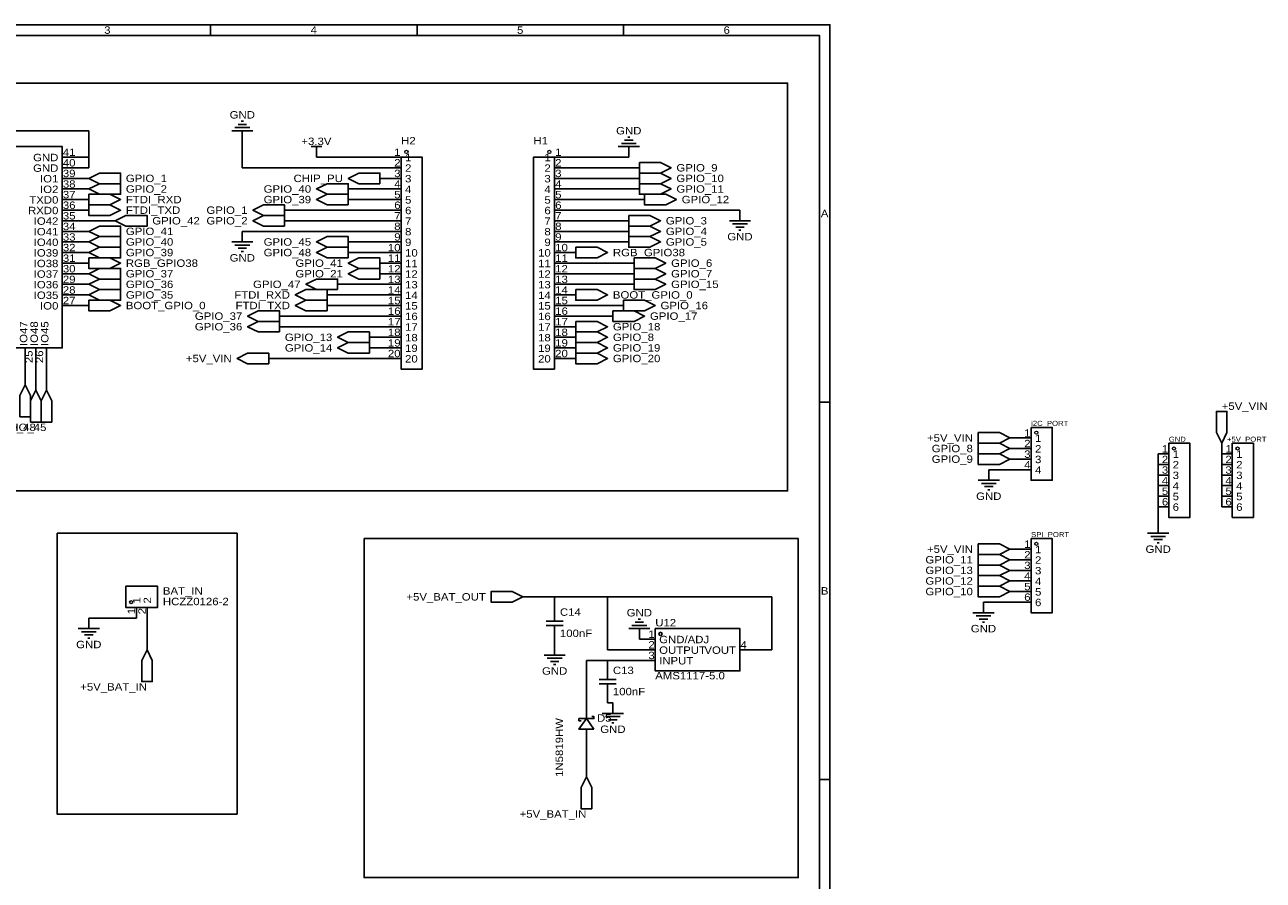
# Model space of a CAD drawing. Header units: millimetres. Extents: x -48 to 401, y 0 to 362.
# Tile 3 of 3: x 104 to 401, y 157 to 362. Entities that reach past the tile are written whole.
import ezdxf
from ezdxf.enums import TextEntityAlignment as Align

# ---------------------------------------------------------------- set-up
doc = ezdxf.new("R2010")
doc.units = ezdxf.units.MM
doc.header["$MEASUREMENT"] = 0
doc.styles.get("Standard").update_dxf_attribs({"font": 'arial.ttf'})

msp = doc.modelspace()

# ---------------------------------------------------------------- linework, layer by layer
at = {"color": 1, "true_color": 0xa00000}
for points in [[(0, 361.95), (297.18, 361.95), (297.18, 0), (0, 0)], [(2.54, 359.41), (294.64, 359.41), (294.64, 2.54), (2.54, 2.54)], [(77.47, 332.74), (113.03, 332.74), (113.03, 284.48), (77.47, 284.48)], [(194.31, 330.2), (199.39, 330.2), (199.39, 279.4), (194.31, 279.4)], [(231.14, 279.4), (226.06, 279.4), (226.06, 330.2), (231.14, 330.2)], [(251.46, 328.93), (256.54, 328.93), (259.08, 327.66), (256.54, 326.39), (251.46, 326.39)], [(119.38, 325.12), (121.92, 323.85), (127, 323.85), (127, 326.39), (121.92, 326.39)], [(119.38, 322.58), (121.92, 321.31), (127, 321.31), (127, 323.85), (121.92, 323.85)], [(181.61, 321.31), (176.53, 321.31), (173.99, 322.58), (176.53, 323.85), (181.61, 323.85)], [(189.23, 323.85), (184.15, 323.85), (181.61, 325.12), (184.15, 326.39), (189.23, 326.39)], [(251.46, 326.39), (256.54, 326.39), (259.08, 325.12), (256.54, 323.85), (251.46, 323.85)], [(251.46, 323.85), (256.54, 323.85), (259.08, 322.58), (256.54, 321.31), (251.46, 321.31)], [(119.38, 321.31), (124.46, 321.31), (127, 320.04), (124.46, 318.77), (119.38, 318.77)], [(181.61, 318.77), (176.53, 318.77), (173.99, 320.04), (176.53, 321.31), (181.61, 321.31)], [(252.73, 321.31), (257.81, 321.31), (260.35, 320.04), (257.81, 318.77), (252.73, 318.77)], [(119.38, 318.77), (124.46, 318.77), (127, 317.5), (124.46, 316.23), (119.38, 316.23)], [(166.37, 316.23), (161.29, 316.23), (158.75, 317.5), (161.29, 318.77), (166.37, 318.77)], [(125.73, 314.96), (128.27, 313.69), (133.35, 313.69), (133.35, 316.23), (128.27, 316.23)], [(166.37, 313.69), (161.29, 313.69), (158.75, 314.96), (161.29, 316.23), (166.37, 316.23)], [(248.92, 316.23), (254, 316.23), (256.54, 314.96), (254, 313.69), (248.92, 313.69)], [(119.38, 312.42), (121.92, 311.15), (127, 311.15), (127, 313.69), (121.92, 313.69)], [(248.92, 313.69), (254, 313.69), (256.54, 312.42), (254, 311.15), (248.92, 311.15)], [(119.38, 309.88), (121.92, 308.61), (127, 308.61), (127, 311.15), (121.92, 311.15)], [(181.61, 308.61), (176.53, 308.61), (173.99, 309.88), (176.53, 311.15), (181.61, 311.15)], [(248.92, 311.15), (254, 311.15), (256.54, 309.88), (254, 308.61), (248.92, 308.61)], [(119.38, 307.34), (121.92, 306.07), (127, 306.07), (127, 308.61), (121.92, 308.61)], [(119.38, 306.07), (124.46, 306.07), (127, 304.8), (124.46, 303.53), (119.38, 303.53)], [(181.61, 306.07), (176.53, 306.07), (173.99, 307.34), (176.53, 308.61), (181.61, 308.61)], [(189.23, 303.53), (184.15, 303.53), (181.61, 304.8), (184.15, 306.07), (189.23, 306.07)], [(236.22, 308.61), (241.3, 308.61), (243.84, 307.34), (241.3, 306.07), (236.22, 306.07)], [(250.19, 306.07), (255.27, 306.07), (257.81, 304.8), (255.27, 303.53), (250.19, 303.53)], [(119.38, 302.26), (121.92, 300.99), (127, 300.99), (127, 303.53), (121.92, 303.53)], [(189.23, 300.99), (184.15, 300.99), (181.61, 302.26), (184.15, 303.53), (189.23, 303.53)], [(250.19, 303.53), (255.27, 303.53), (257.81, 302.26), (255.27, 300.99), (250.19, 300.99)], [(119.38, 299.72), (121.92, 298.45), (127, 298.45), (127, 300.99), (121.92, 300.99)], [(179.07, 298.45), (173.99, 298.45), (171.45, 299.72), (173.99, 300.99), (179.07, 300.99)], [(250.19, 300.99), (255.27, 300.99), (257.81, 299.72), (255.27, 298.45), (250.19, 298.45)], [(119.38, 297.18), (121.92, 295.91), (127, 295.91), (127, 298.45), (121.92, 298.45)], [(176.53, 295.91), (171.45, 295.91), (168.91, 297.18), (171.45, 298.45), (176.53, 298.45)], [(236.22, 298.45), (241.3, 298.45), (243.84, 297.18), (241.3, 295.91), (236.22, 295.91)], [(119.38, 295.91), (124.46, 295.91), (127, 294.64), (124.46, 293.37), (119.38, 293.37)], [(176.53, 293.37), (171.45, 293.37), (168.91, 294.64), (171.45, 295.91), (176.53, 295.91)], [(247.65, 295.91), (252.73, 295.91), (255.27, 294.64), (252.73, 293.37), (247.65, 293.37)], [(165.1, 290.83), (160.02, 290.83), (157.48, 292.1), (160.02, 293.37), (165.1, 293.37)], [(245.11, 293.37), (250.19, 293.37), (252.73, 292.1), (250.19, 290.83), (245.11, 290.83)], [(165.1, 288.29), (160.02, 288.29), (157.48, 289.56), (160.02, 290.83), (165.1, 290.83)], [(186.69, 285.75), (181.61, 285.75), (179.07, 287.02), (181.61, 288.29), (186.69, 288.29)], [(236.22, 290.83), (241.3, 290.83), (243.84, 289.56), (241.3, 288.29), (236.22, 288.29)], [(236.22, 288.29), (241.3, 288.29), (243.84, 287.02), (241.3, 285.75), (236.22, 285.75)], [(186.69, 283.21), (181.61, 283.21), (179.07, 284.48), (181.61, 285.75), (186.69, 285.75)], [(236.22, 285.75), (241.3, 285.75), (243.84, 284.48), (241.3, 283.21), (236.22, 283.21)], [(162.56, 280.67), (157.48, 280.67), (154.94, 281.94), (157.48, 283.21), (162.56, 283.21)], [(236.22, 283.21), (241.3, 283.21), (243.84, 281.94), (241.3, 280.67), (236.22, 280.67)], [(104.14, 275.59), (102.87, 273.05), (102.87, 267.97), (105.41, 267.97), (105.41, 273.05)], [(106.68, 274.32), (105.41, 271.78), (105.41, 266.7), (107.95, 266.7), (107.95, 271.78)], [(109.22, 274.32), (107.95, 271.78), (107.95, 266.7), (110.49, 266.7), (110.49, 271.78)], [(391.16, 261.62), (392.43, 264.16), (392.43, 269.24), (389.89, 269.24), (389.89, 264.16)], [(345.44, 265.43), (350.52, 265.43), (350.52, 252.73), (345.44, 252.73)], [(340.36, 262.89), (337.82, 264.16), (332.74, 264.16), (332.74, 261.62), (337.82, 261.62)], [(340.36, 260.35), (337.82, 261.62), (332.74, 261.62), (332.74, 259.08), (337.82, 259.08)], [(378.46, 261.62), (383.54, 261.62), (383.54, 243.84), (378.46, 243.84)], [(393.7, 261.62), (398.78, 261.62), (398.78, 243.84), (393.7, 243.84)], [(340.36, 257.81), (337.82, 259.08), (332.74, 259.08), (332.74, 256.54), (337.82, 256.54)], [(345.44, 238.76), (350.52, 238.76), (350.52, 220.98), (345.44, 220.98)], [(340.36, 236.22), (337.82, 237.49), (332.74, 237.49), (332.74, 234.95), (337.82, 234.95)], [(340.36, 233.68), (337.82, 234.95), (332.74, 234.95), (332.74, 232.41), (337.82, 232.41)], [(340.36, 231.14), (337.82, 232.41), (332.74, 232.41), (332.74, 229.87), (337.82, 229.87)], [(340.36, 228.6), (337.82, 229.87), (332.74, 229.87), (332.74, 227.33), (337.82, 227.33)], [(128.27, 222.25), (128.27, 227.33), (135.89, 227.33), (135.89, 222.25)], [(223.52, 224.79), (220.98, 226.06), (215.9, 226.06), (215.9, 223.52), (220.98, 223.52)], [(340.36, 226.06), (337.82, 227.33), (332.74, 227.33), (332.74, 224.79), (337.82, 224.79)], [(255.27, 217.17), (275.59, 217.17), (275.59, 207.01), (255.27, 207.01)], [(133.35, 212.09), (132.08, 209.55), (132.08, 204.47), (134.62, 204.47), (134.62, 209.55)], [(240.54, 193.04), (238.76, 195.58), (236.98, 193.04)], [(238.76, 181.61), (237.49, 179.07), (237.49, 173.99), (240.03, 173.99), (240.03, 179.07)]]:
    msp.add_lwpolyline(points, close=True, dxfattribs=at)
for points in [[(148.59, 361.95), (148.59, 359.41)], [(198.12, 361.95), (198.12, 359.41)], [(247.65, 361.95), (247.65, 359.41)], [(156.46, 338.84), (155.96, 338.84)], [(158.75, 336.55), (153.67, 336.55)], [(157.99, 337.31), (154.43, 337.31)], [(157.23, 338.07), (155.19, 338.07)], [(250.7, 333.5), (247.14, 333.5)], [(249.94, 334.26), (247.9, 334.26)], [(249.17, 335.03), (248.67, 335.03)], [(172.72, 332.74), (175.26, 332.74)], [(173.99, 332.74), (173.99, 331.47)], [(251.46, 332.74), (246.38, 332.74)], [(273.05, 314.96), (278.13, 314.96)], [(273.81, 314.2), (277.37, 314.2)], [(274.57, 313.44), (276.61, 313.44)], [(275.34, 312.67), (275.84, 312.67)], [(153.67, 309.88), (158.75, 309.88)], [(154.43, 309.12), (157.99, 309.12)], [(155.19, 308.36), (157.23, 308.36)], [(155.96, 307.59), (156.46, 307.59)], [(297.18, 271.46), (294.64, 271.46)], [(332.74, 252.73), (337.82, 252.73)], [(333.5, 251.97), (337.06, 251.97)], [(334.26, 251.21), (336.3, 251.21)], [(335.03, 250.44), (335.53, 250.44)], [(373.38, 240.03), (378.46, 240.03)], [(374.14, 239.27), (377.7, 239.27)], [(374.9, 238.51), (376.94, 238.51)], [(375.67, 237.74), (376.17, 237.74)], [(231.14, 218.95), (231.14, 220.98)], [(331.47, 220.98), (336.55, 220.98)], [(332.23, 220.22), (335.79, 220.22)], [(116.84, 217.17), (121.92, 217.17)], [(229.11, 218.95), (233.17, 218.95)], [(233.17, 217.93), (229.11, 217.93)], [(231.14, 215.9), (231.14, 217.93)], [(254, 217.17), (248.92, 217.17)], [(253.24, 217.93), (249.68, 217.93)], [(252.48, 218.69), (250.44, 218.69)], [(251.71, 219.46), (251.21, 219.46)], [(332.99, 219.46), (335.03, 219.46)], [(333.76, 218.69), (334.26, 218.69)], [(117.6, 216.41), (121.16, 216.41)], [(118.36, 215.65), (120.4, 215.65)], [(119.13, 214.88), (119.63, 214.88)], [(228.6, 210.82), (233.68, 210.82)], [(229.36, 210.06), (232.92, 210.06)], [(230.12, 209.3), (232.16, 209.3)], [(230.89, 208.53), (231.39, 208.53)], [(243.84, 204.98), (243.84, 207.01)], [(241.81, 204.98), (245.87, 204.98)], [(245.87, 203.96), (241.81, 203.96)], [(243.84, 201.93), (243.84, 203.96)], [(240.03, 196.09), (240.54, 196.09), (240.54, 195.58), (236.98, 195.58), (236.98, 195.07), (237.49, 195.07)], [(238.76, 195.58), (238.76, 196.85)], [(242.57, 196.85), (247.65, 196.85)], [(243.33, 196.09), (246.89, 196.09)], [(244.09, 195.33), (246.13, 195.33)], [(244.86, 194.56), (245.36, 194.56)], [(238.76, 191.77), (238.76, 193.04)], [(297.18, 180.97), (294.64, 180.97)]]:
    msp.add_lwpolyline(points, dxfattribs=at)
at = {"color": 1, "true_color": 0x000000}
for points in [[(7.62, 347.98), (287.02, 347.98), (287.02, 250.19), (7.62, 250.19)], [(111.76, 240.03), (154.94, 240.03), (154.94, 172.72), (111.76, 172.72)], [(185.42, 238.76), (289.56, 238.76), (289.56, 157.48), (185.42, 157.48)]]:
    msp.add_lwpolyline(points, close=True, dxfattribs=at)
at = {"color": 1, "true_color": 0x008800}
for points in [[(72.39, 336.55), (119.38, 336.55)], [(119.38, 330.2), (119.38, 336.55)], [(156.21, 334.01), (156.21, 327.66)], [(119.38, 330.2), (115.57, 330.2)], [(119.38, 327.66), (119.38, 330.2)], [(173.99, 330.2), (191.77, 330.2)], [(248.92, 330.2), (233.68, 330.2)], [(119.38, 327.66), (115.57, 327.66)], [(156.21, 327.66), (191.77, 327.66)], [(233.68, 327.66), (248.92, 327.66)], [(116.84, 325.12), (115.57, 325.12)], [(248.92, 325.12), (233.68, 325.12)], [(116.84, 322.58), (115.57, 322.58)], [(191.77, 322.58), (184.15, 322.58)], [(233.68, 322.58), (248.92, 322.58)], [(116.84, 320.04), (115.57, 320.04)], [(191.77, 320.04), (184.15, 320.04)], [(233.68, 320.04), (250.19, 320.04)], [(116.84, 317.5), (115.57, 317.5)], [(123.19, 314.96), (115.57, 314.96)], [(191.77, 317.5), (168.91, 317.5)], [(191.77, 314.96), (168.91, 314.96)], [(233.68, 317.5), (275.59, 317.5)], [(233.68, 314.96), (246.38, 314.96)], [(116.84, 312.42), (115.57, 312.42)], [(191.77, 312.42), (156.21, 312.42)], [(233.68, 312.42), (246.38, 312.42)], [(116.84, 309.88), (115.57, 309.88)], [(191.77, 309.88), (184.15, 309.88)], [(233.68, 309.88), (246.38, 309.88)], [(116.84, 307.34), (115.57, 307.34)], [(191.77, 307.34), (184.15, 307.34)], [(116.84, 304.8), (115.57, 304.8)], [(233.68, 304.8), (247.65, 304.8)], [(116.84, 302.26), (115.57, 302.26)], [(233.68, 302.26), (247.65, 302.26)], [(116.84, 299.72), (115.57, 299.72)], [(116.84, 297.18), (115.57, 297.18)], [(191.77, 297.18), (179.07, 297.18)], [(191.77, 299.72), (181.61, 299.72)], [(233.68, 299.72), (247.65, 299.72)], [(116.84, 294.64), (115.57, 294.64)], [(191.77, 294.64), (179.07, 294.64)], [(233.68, 294.64), (245.11, 294.64)], [(191.77, 292.1), (167.64, 292.1)], [(233.68, 292.1), (242.57, 292.1)], [(191.77, 289.56), (167.64, 289.56)], [(189.23, 287.02), (191.77, 287.02)], [(191.77, 284.48), (189.23, 284.48)], [(104.14, 278.13), (104.14, 281.94)], [(106.68, 276.86), (106.68, 281.94)], [(109.22, 276.86), (109.22, 281.94)], [(165.1, 281.94), (191.77, 281.94)], [(375.92, 259.08), (375.92, 256.54)], [(391.16, 259.08), (391.16, 256.54)], [(375.92, 254), (375.92, 256.54)], [(391.16, 256.54), (391.16, 254)], [(335.28, 255.27), (342.9, 255.27)], [(375.92, 251.46), (375.92, 254)], [(391.16, 254), (391.16, 251.46)], [(375.92, 251.46), (375.92, 248.92)], [(391.16, 248.92), (391.16, 251.46)], [(375.92, 248.92), (375.92, 246.38)], [(391.16, 248.92), (391.16, 246.38)], [(375.92, 246.38), (375.92, 242.57)], [(226.06, 224.79), (231.14, 224.79)], [(231.14, 223.52), (231.14, 224.79)], [(243.84, 224.79), (231.14, 224.79)], [(243.84, 212.09), (243.84, 224.79)], [(283.21, 224.79), (243.84, 224.79)], [(283.21, 212.09), (283.21, 224.79)], [(342.9, 223.52), (334.01, 223.52)], [(119.38, 219.71), (130.81, 219.71)], [(133.35, 219.71), (133.35, 214.63)], [(252.73, 214.63), (251.46, 214.63)], [(243.84, 212.09), (252.73, 212.09)], [(278.13, 212.09), (283.21, 212.09)], [(238.76, 209.55), (243.84, 209.55)], [(238.76, 209.55), (238.76, 199.39)], [(252.73, 209.55), (243.84, 209.55)], [(243.84, 199.39), (245.11, 199.39)], [(238.76, 184.15), (238.76, 189.23)]]:
    msp.add_lwpolyline(points, dxfattribs=at)
at = {"color": 1, "true_color": 0x880000}
for points in [[(156.21, 334.01), (156.21, 336.55)], [(115.57, 330.2), (113.03, 330.2)], [(173.99, 330.2), (173.99, 331.47)], [(191.77, 330.2), (194.31, 330.2)], [(233.68, 330.2), (231.14, 330.2)], [(248.92, 330.2), (248.92, 332.74)], [(115.57, 327.66), (113.03, 327.66)], [(191.77, 327.66), (194.31, 327.66)], [(233.68, 327.66), (231.14, 327.66)], [(248.92, 327.66), (251.46, 327.66)], [(115.57, 325.12), (113.03, 325.12)], [(116.84, 325.12), (119.38, 325.12)], [(191.77, 325.12), (189.23, 325.12)], [(191.77, 325.12), (194.31, 325.12)], [(233.68, 325.12), (231.14, 325.12)], [(248.92, 325.12), (251.46, 325.12)], [(115.57, 322.58), (113.03, 322.58)], [(116.84, 322.58), (119.38, 322.58)], [(184.15, 322.58), (181.61, 322.58)], [(191.77, 322.58), (194.31, 322.58)], [(233.68, 322.58), (231.14, 322.58)], [(248.92, 322.58), (251.46, 322.58)], [(115.57, 320.04), (113.03, 320.04)], [(116.84, 320.04), (119.38, 320.04)], [(184.15, 320.04), (181.61, 320.04)], [(191.77, 320.04), (194.31, 320.04)], [(233.68, 320.04), (231.14, 320.04)], [(250.19, 320.04), (252.73, 320.04)], [(115.57, 317.5), (113.03, 317.5)], [(115.57, 314.96), (113.03, 314.96)], [(116.84, 317.5), (119.38, 317.5)], [(123.19, 314.96), (125.73, 314.96)], [(168.91, 317.5), (166.37, 317.5)], [(168.91, 314.96), (166.37, 314.96)], [(191.77, 317.5), (194.31, 317.5)], [(191.77, 314.96), (194.31, 314.96)], [(233.68, 317.5), (231.14, 317.5)], [(233.68, 314.96), (231.14, 314.96)], [(246.38, 314.96), (248.92, 314.96)], [(275.59, 317.5), (275.59, 314.96)], [(115.57, 312.42), (113.03, 312.42)], [(116.84, 312.42), (119.38, 312.42)], [(156.21, 312.42), (156.21, 309.88)], [(191.77, 312.42), (194.31, 312.42)], [(233.68, 312.42), (231.14, 312.42)], [(246.38, 312.42), (248.92, 312.42)], [(115.57, 309.88), (113.03, 309.88)], [(116.84, 309.88), (119.38, 309.88)], [(184.15, 309.88), (181.61, 309.88)], [(191.77, 309.88), (194.31, 309.88)], [(233.68, 309.88), (231.14, 309.88)], [(246.38, 309.88), (248.92, 309.88)], [(115.57, 307.34), (113.03, 307.34)], [(116.84, 307.34), (119.38, 307.34)], [(184.15, 307.34), (181.61, 307.34)], [(191.77, 307.34), (194.31, 307.34)], [(233.68, 307.34), (231.14, 307.34)], [(233.68, 307.34), (236.22, 307.34)], [(115.57, 304.8), (113.03, 304.8)], [(116.84, 304.8), (119.38, 304.8)], [(191.77, 304.8), (189.23, 304.8)], [(191.77, 304.8), (194.31, 304.8)], [(233.68, 304.8), (231.14, 304.8)], [(247.65, 304.8), (250.19, 304.8)], [(115.57, 302.26), (113.03, 302.26)], [(116.84, 302.26), (119.38, 302.26)], [(191.77, 302.26), (189.23, 302.26)], [(191.77, 302.26), (194.31, 302.26)], [(233.68, 302.26), (231.14, 302.26)], [(247.65, 302.26), (250.19, 302.26)], [(115.57, 299.72), (113.03, 299.72)], [(115.57, 297.18), (113.03, 297.18)], [(116.84, 299.72), (119.38, 299.72)], [(116.84, 297.18), (119.38, 297.18)], [(179.07, 297.18), (176.53, 297.18)], [(181.61, 299.72), (179.07, 299.72)], [(191.77, 299.72), (194.31, 299.72)], [(191.77, 297.18), (194.31, 297.18)], [(233.68, 299.72), (231.14, 299.72)], [(233.68, 297.18), (231.14, 297.18)], [(233.68, 297.18), (236.22, 297.18)], [(247.65, 299.72), (250.19, 299.72)], [(115.57, 294.64), (113.03, 294.64)], [(116.84, 294.64), (119.38, 294.64)], [(179.07, 294.64), (176.53, 294.64)], [(191.77, 294.64), (194.31, 294.64)], [(233.68, 294.64), (231.14, 294.64)], [(245.11, 294.64), (247.65, 294.64)], [(167.64, 292.1), (165.1, 292.1)], [(191.77, 292.1), (194.31, 292.1)], [(233.68, 292.1), (231.14, 292.1)], [(242.57, 292.1), (245.11, 292.1)], [(167.64, 289.56), (165.1, 289.56)], [(191.77, 289.56), (194.31, 289.56)], [(233.68, 289.56), (231.14, 289.56)], [(233.68, 289.56), (236.22, 289.56)], [(189.23, 287.02), (186.69, 287.02)], [(191.77, 287.02), (194.31, 287.02)], [(233.68, 287.02), (231.14, 287.02)], [(233.68, 287.02), (236.22, 287.02)], [(104.14, 281.94), (104.14, 284.48)], [(106.68, 281.94), (106.68, 284.48)], [(109.22, 281.94), (109.22, 284.48)], [(189.23, 284.48), (186.69, 284.48)], [(191.77, 284.48), (194.31, 284.48)], [(233.68, 284.48), (231.14, 284.48)], [(233.68, 284.48), (236.22, 284.48)], [(165.1, 281.94), (162.56, 281.94)], [(191.77, 281.94), (194.31, 281.94)], [(233.68, 281.94), (231.14, 281.94)], [(233.68, 281.94), (236.22, 281.94)], [(104.14, 278.13), (104.14, 275.59)], [(106.68, 276.86), (106.68, 274.32)], [(109.22, 276.86), (109.22, 274.32)], [(342.9, 262.89), (340.36, 262.89)], [(342.9, 262.89), (345.44, 262.89)], [(391.16, 259.08), (391.16, 261.62)], [(342.9, 260.35), (340.36, 260.35)], [(342.9, 260.35), (345.44, 260.35)], [(375.92, 259.08), (378.46, 259.08)], [(391.16, 259.08), (393.7, 259.08)], [(342.9, 257.81), (340.36, 257.81)], [(342.9, 257.81), (345.44, 257.81)], [(375.92, 256.54), (378.46, 256.54)], [(391.16, 256.54), (393.7, 256.54)], [(335.28, 255.27), (335.28, 252.73)], [(342.9, 255.27), (345.44, 255.27)], [(375.92, 254), (378.46, 254)], [(391.16, 254), (393.7, 254)], [(375.92, 251.46), (378.46, 251.46)], [(391.16, 251.46), (393.7, 251.46)], [(375.92, 248.92), (378.46, 248.92)], [(391.16, 248.92), (393.7, 248.92)], [(375.92, 246.38), (378.46, 246.38)], [(391.16, 246.38), (393.7, 246.38)], [(375.92, 242.57), (375.92, 240.03)], [(342.9, 236.22), (340.36, 236.22)], [(342.9, 236.22), (345.44, 236.22)], [(342.9, 233.68), (340.36, 233.68)], [(342.9, 233.68), (345.44, 233.68)], [(342.9, 231.14), (340.36, 231.14)], [(342.9, 231.14), (345.44, 231.14)], [(342.9, 228.6), (340.36, 228.6)], [(342.9, 226.06), (340.36, 226.06)], [(342.9, 228.6), (345.44, 228.6)], [(342.9, 226.06), (345.44, 226.06)], [(226.06, 224.79), (223.52, 224.79)], [(231.14, 223.52), (231.14, 220.98)], [(334.01, 223.52), (334.01, 220.98)], [(342.9, 223.52), (345.44, 223.52)], [(130.81, 219.71), (130.81, 222.25)], [(133.35, 219.71), (133.35, 222.25)], [(119.38, 219.71), (119.38, 217.17)], [(251.46, 214.63), (251.46, 217.17)], [(133.35, 214.63), (133.35, 212.09)], [(231.14, 213.36), (231.14, 215.9)], [(252.73, 214.63), (255.27, 214.63)], [(231.14, 213.36), (231.14, 210.82)], [(252.73, 212.09), (255.27, 212.09)], [(278.13, 212.09), (275.59, 212.09)], [(243.84, 209.55), (243.84, 207.01)], [(252.73, 209.55), (255.27, 209.55)], [(238.76, 199.39), (238.76, 196.85)], [(243.84, 199.39), (243.84, 201.93)], [(245.11, 199.39), (245.11, 196.85)], [(238.76, 189.23), (238.76, 191.77)], [(238.76, 184.15), (238.76, 181.61)]]:
    msp.add_lwpolyline(points, dxfattribs=at)
at = {"color": 1, "lineweight": 0, "true_color": 0xa00000}
for centre in [(195.58, 331.47), (229.87, 331.47), (346.71, 264.16), (379.73, 260.35), (394.97, 260.35), (346.71, 237.49), (129.54, 223.52)]:
    msp.add_circle(centre, 0.381, dxfattribs=at)
at = {"true_color": 0x000000}
msp.add_ellipse((256.54, 215.9), major_axis=(0, 0.381), ratio=1, dxfattribs=at)

# ---------------------------------------------------------------- texts
at = {"color": 1, "true_color": 0xa00000, "width": 1.1}
for s, p in [('3', (123.83, 360.68)), ('4', (173.35, 360.68)), ('5', (222.88, 360.68)), ('6', (272.42, 360.68)), ('A', (295.91, 316.71)), ('B', (295.91, 226.22))]:
    msp.add_text(s, height=1.78, dxfattribs=at).set_placement(p, align=Align.MIDDLE_CENTER)
at = {"color": 1, "true_color": 0x000080, "width": 1.1}
for s, p in [('GND', (156.21, 340.36)), ('GND', (248.92, 336.55)), ('+3.3V', (173.99, 334.01)), ('GND', (275.59, 311.15)), ('GND', (156.21, 306.07)), ('GND', (335.28, 248.92)), ('GND', (375.92, 236.22)), ('GND', (251.46, 220.98)), ('GND', (334.01, 217.17)), ('GND', (119.38, 213.36)), ('GND', (231.14, 207.01)), ('GND', (245.11, 193.04))]:
    msp.add_text(s, height=1.778, dxfattribs=at).set_placement(p, align=Align.MIDDLE_CENTER)
at = {"color": 1, "true_color": 0x0000ff, "width": 1.1}
for s, p in [('H2', (194.31, 332.74)), ('H1', (226.06, 332.74)), ('HCZZ0126-2', (137.16, 222.25)), ('C14', (232.41, 219.71)), ('100nF', (232.41, 214.63)), ('C13', (245.11, 205.74)), ('AMS1117-5.0', (255.27, 204.47)), ('100nF', (245.11, 200.66)), ('D5', (241.3, 194.31))]:
    msp.add_text(s, height=1.778, dxfattribs=at).set_placement(p, align=Align.BOTTOM_LEFT)
at = {"color": 1, "true_color": 0x000000, "width": 1.1}
for s, height, p in [('GND', 1.778, (112.09, 328.7)), ('2', 1.78, (194.18, 327.43)), ('1', 1.78, (194.18, 329.97)), ('1', 1.78, (230.2, 328.7)), ('GND', 1.778, (112.09, 326.16)), ('3', 1.78, (194.18, 324.89)), ('2', 1.78, (230.2, 326.16)), ('IO1', 1.778, (112.09, 323.62)), ('4', 1.78, (194.18, 322.35)), ('3', 1.78, (230.2, 323.62)), ('TXD0', 1.778, (112.09, 318.54)), ('IO2', 1.778, (112.09, 321.08)), ('5', 1.78, (194.18, 319.81)), ('4', 1.78, (230.2, 321.08)), ('5', 1.78, (230.2, 318.54)), ('RXD0', 1.778, (112.09, 316)), ('6', 1.78, (194.18, 317.27)), ('6', 1.78, (230.2, 316)), ('IO42', 1.778, (112.09, 313.46)), ('7', 1.78, (194.18, 314.73)), ('7', 1.78, (230.2, 313.46)), ('IO41', 1.778, (112.09, 310.92)), ('8', 1.78, (194.18, 312.19)), ('9', 1.78, (194.18, 309.65)), ('8', 1.78, (230.2, 310.92)), ('IO40', 1.778, (112.09, 308.38)), ('10', 1.778, (194.18, 307.11)), ('9', 1.78, (230.2, 308.38)), ('IO39', 1.778, (112.09, 305.84)), ('11', 1.778, (194.18, 304.57)), ('10', 1.778, (230.2, 305.84)), ('IO38', 1.778, (112.09, 303.3)), ('IO37', 1.778, (112.09, 300.76)), ('12', 1.778, (194.18, 302.03)), ('11', 1.778, (230.2, 303.3)), ('12', 1.778, (230.2, 300.76)), ('IO36', 1.778, (112.09, 298.22)), ('13', 1.778, (194.18, 299.49)), ('13', 1.778, (230.2, 298.22)), ('IO35', 1.778, (112.09, 295.68)), ('14', 1.778, (194.18, 296.95)), ('14', 1.778, (230.2, 295.68)), ('IO0', 1.778, (112.09, 293.14)), ('15', 1.778, (194.18, 294.41)), ('16', 1.778, (194.18, 291.87)), ('15', 1.778, (230.2, 293.14)), ('17', 1.778, (194.18, 289.33)), ('16', 1.778, (230.2, 290.6)), ('18', 1.778, (194.18, 286.79)), ('17', 1.778, (230.2, 288.06)), ('19', 1.778, (194.18, 284.25)), ('18', 1.778, (230.2, 285.52)), ('19', 1.778, (230.2, 282.98)), ('20', 1.778, (194.18, 281.71)), ('20', 1.778, (230.2, 280.44)), ('1', 1.78, (345.31, 262.66)), ('2', 1.78, (345.31, 260.12)), ('3', 1.78, (345.31, 257.58)), ('2', 1.78, (378.33, 256.31)), ('1', 1.78, (378.33, 258.85)), ('2', 1.78, (393.57, 256.31)), ('1', 1.78, (393.57, 258.85)), ('4', 1.78, (345.31, 255.04)), ('3', 1.78, (378.33, 253.77)), ('3', 1.78, (393.57, 253.77)), ('4', 1.78, (378.33, 251.23)), ('4', 1.78, (393.57, 251.23)), ('5', 1.78, (378.33, 248.69)), ('5', 1.78, (393.57, 248.69)), ('6', 1.78, (378.33, 246.15)), ('6', 1.78, (393.57, 246.15)), ('1', 1.78, (345.31, 235.99)), ('2', 1.78, (345.31, 233.45)), ('3', 1.78, (345.31, 230.91)), ('4', 1.78, (345.31, 228.37)), ('5', 1.78, (345.31, 225.83)), ('6', 1.78, (345.31, 223.29)), ('2', 1.78, (255.14, 211.86)), ('1', 1.78, (255.14, 214.4)), ('3', 1.78, (255.14, 209.32)), ('VOUT', 1.778, (274.65, 210.59))]:
    msp.add_text(s, height=height, dxfattribs=at).set_placement(p, align=Align.BOTTOM_RIGHT)
for s, height, p in [('41', 1.778, (113.16, 329.97)), ('40', 1.778, (113.16, 327.43)), ('1', 1.78, (195.25, 328.7)), ('2', 1.78, (231.27, 327.43)), ('1', 1.78, (231.27, 329.97)), ('39', 1.778, (113.16, 324.89)), ('2', 1.78, (195.25, 326.16)), ('3', 1.78, (231.27, 324.89)), ('38', 1.778, (113.16, 322.35)), ('3', 1.78, (195.25, 323.62)), ('4', 1.78, (231.27, 322.35)), ('37', 1.778, (113.16, 319.81)), ('4', 1.78, (195.25, 321.08)), ('5', 1.78, (195.25, 318.54)), ('5', 1.78, (231.27, 319.81)), ('36', 1.778, (113.16, 317.27)), ('6', 1.78, (195.25, 316)), ('6', 1.78, (231.27, 317.27)), ('35', 1.778, (113.16, 314.73)), ('7', 1.78, (195.25, 313.46)), ('7', 1.78, (231.27, 314.73)), ('34', 1.778, (113.16, 312.19)), ('33', 1.778, (113.16, 309.65)), ('8', 1.78, (195.25, 310.92)), ('9', 1.78, (231.27, 309.65)), ('8', 1.78, (231.27, 312.19)), ('32', 1.778, (113.16, 307.11)), ('9', 1.78, (195.25, 308.38)), ('10', 1.778, (231.27, 307.11)), ('31', 1.778, (113.16, 304.57)), ('10', 1.778, (195.25, 305.84)), ('11', 1.778, (231.27, 304.57)), ('30', 1.778, (113.16, 302.03)), ('11', 1.778, (195.25, 303.3)), ('12', 1.778, (195.25, 300.76)), ('12', 1.778, (231.27, 302.03)), ('29', 1.778, (113.16, 299.49)), ('13', 1.778, (195.25, 298.22)), ('13', 1.778, (231.27, 299.49)), ('28', 1.778, (113.16, 296.95)), ('14', 1.778, (195.25, 295.68)), ('14', 1.778, (231.27, 296.95)), ('27', 1.778, (113.16, 294.41)), ('15', 1.778, (195.25, 293.14)), ('15', 1.778, (231.27, 294.41)), ('16', 1.778, (231.27, 291.87)), ('16', 1.778, (195.25, 290.6)), ('17', 1.778, (231.27, 289.33)), ('17', 1.778, (195.25, 288.06)), ('18', 1.778, (231.27, 286.79)), ('18', 1.778, (195.25, 285.52)), ('19', 1.778, (195.25, 282.98)), ('19', 1.778, (231.27, 284.25)), ('20', 1.778, (195.25, 280.44)), ('20', 1.778, (231.27, 281.71)), ('1', 1.78, (346.38, 261.39)), ('3', 1.78, (346.38, 256.31)), ('2', 1.78, (346.38, 258.85)), ('1', 1.78, (379.4, 257.58)), ('1', 1.78, (394.64, 257.58)), ('4', 1.78, (346.38, 253.77)), ('2', 1.78, (379.4, 255.04)), ('2', 1.78, (394.64, 255.04)), ('3', 1.78, (379.4, 252.5)), ('3', 1.78, (394.64, 252.5)), ('4', 1.78, (379.4, 249.96)), ('5', 1.78, (379.4, 247.42)), ('4', 1.78, (394.64, 249.96)), ('5', 1.78, (394.64, 247.42)), ('6', 1.78, (379.4, 244.88)), ('6', 1.78, (394.64, 244.88)), ('1', 1.78, (346.38, 234.72)), ('3', 1.78, (346.38, 229.64)), ('2', 1.78, (346.38, 232.18)), ('4', 1.78, (346.38, 227.1)), ('5', 1.78, (346.38, 224.56)), ('6', 1.78, (346.38, 222.02)), ('GND/ADJ', 1.778, (256.21, 213.13)), ('4', 1.78, (275.72, 211.86)), ('OUTPUT', 1.778, (256.21, 210.59)), ('INPUT', 1.778, (256.21, 208.05))]:
    msp.add_text(s, height=height, dxfattribs=at).set_placement(p, align=Align.BOTTOM_LEFT)
at = {"color": 1, "true_color": 0x000080, "width": 1.1}
for s, p in [('GPIO_9', (260.35, 327.66)), ('GPIO_1', (128.27, 325.12)), ('GPIO_10', (260.35, 325.12)), ('GPIO_2', (128.27, 322.58)), ('FTDI_RXD', (128.27, 320.04)), ('GPIO_11', (260.35, 322.58)), ('GPIO_12', (261.62, 320.04)), ('FTDI_TXD', (128.27, 317.5)), ('GPIO_42', (134.62, 314.96)), ('GPIO_3', (257.81, 314.96)), ('GPIO_41', (128.27, 312.42)), ('GPIO_4', (257.81, 312.42)), ('GPIO_40', (128.27, 309.88)), ('GPIO_5', (257.81, 309.88)), ('GPIO_39', (128.27, 307.34)), ('RGB_GPIO38', (245.11, 307.34)), ('GPIO_37', (128.27, 302.26)), ('RGB_GPIO38', (128.27, 304.8)), ('GPIO_6', (259.08, 304.8)), ('GPIO_7', (259.08, 302.26)), ('GPIO_36', (128.27, 299.72)), ('GPIO_15', (259.08, 299.72)), ('GPIO_35', (128.27, 297.18)), ('BOOT_GPIO_0', (245.11, 297.18)), ('BOOT_GPIO_0', (128.27, 294.64)), ('GPIO_16', (256.54, 294.64)), ('GPIO_17', (254, 292.1)), ('GPIO_18', (245.11, 289.56)), ('GPIO_8', (245.11, 287.02)), ('GPIO_19', (245.11, 284.48)), ('GPIO_20', (245.11, 281.94)), ('+5V_VIN', (391.16, 270.51))]:
    msp.add_text(s, height=1.778, dxfattribs=at).set_placement(p, align=Align.MIDDLE_LEFT)
for s, p in [('CHIP_PU', (180.34, 325.12)), ('GPIO_40', (172.72, 322.58)), ('GPIO_39', (172.72, 320.04)), ('GPIO_1', (157.48, 317.5)), ('GPIO_2', (157.48, 314.96)), ('GPIO_45', (172.72, 309.88)), ('GPIO_48', (172.72, 307.34)), ('GPIO_41', (180.34, 304.8)), ('GPIO_21', (180.34, 302.26)), ('GPIO_47', (170.18, 299.72)), ('FTDI_RXD', (167.64, 297.18)), ('FTDI_TXD', (167.64, 294.64)), ('GPIO_37', (156.21, 292.1)), ('GPIO_36', (156.21, 289.56)), ('GPIO_13', (177.8, 287.02)), ('GPIO_14', (177.8, 284.48)), ('+5V_VIN', (153.67, 281.94)), ('GPIO_48', (106.68, 265.43)), ('GPIO_45', (109.22, 265.43)), ('+5V_VIN', (331.47, 262.89)), ('GPIO_8', (331.47, 260.35)), ('GPIO_9', (331.47, 257.81)), ('+5V_VIN', (331.47, 236.22)), ('GPIO_11', (331.47, 233.68)), ('GPIO_13', (331.47, 231.14)), ('GPIO_12', (331.47, 228.6)), ('GPIO_10', (331.47, 226.06)), ('+5V_BAT_OUT', (214.63, 224.79)), ('+5V_BAT_IN', (133.35, 203.2)), ('+5V_BAT_IN', (238.76, 172.72))]:
    msp.add_text(s, height=1.778, dxfattribs=at).set_placement(p, align=Align.MIDDLE_RIGHT)
at = {"color": 1, "true_color": 0x000000, "width": 1.1}
for s, height, p in [('IO47', 1.778, (105.16, 284.93)), ('IO48', 1.778, (107.7, 284.93)), ('IO45', 1.778, (110.24, 284.93)), ('1', 1.78, (132.31, 223.19)), ('2', 1.78, (134.85, 223.19))]:
    msp.add_text(s, height=height, rotation=90, dxfattribs=at).set_placement(p, align=Align.BOTTOM_LEFT)
for s, height, p in [('25', 1.778, (106.43, 283.87)), ('26', 1.778, (108.97, 283.87)), ('1', 1.78, (131.04, 222.12)), ('2', 1.78, (133.58, 222.12))]:
    msp.add_text(s, height=height, rotation=90, dxfattribs=at).set_placement(p, align=Align.BOTTOM_RIGHT)
at = {"color": 1, "true_color": 0x000080, "width": 1.1}
for s, height, p in [('i2C_PORT', 1.2, (345.44, 265.43)), ('GND', 1.2, (378.46, 261.62)), ('+5V_PORT', 1.2, (392.43, 261.62)), ('SPI_PORT', 1.2, (345.44, 238.76)), ('BAT_IN', 1.778, (137.16, 224.79)), ('U12', 1.778, (255.27, 217.17))]:
    msp.add_text(s, height=height, dxfattribs=at).set_placement(p, align=Align.BOTTOM_LEFT)
at = {"color": 1, "true_color": 0x0000ff, "width": 1.1}
msp.add_text('1N5819HW', height=1.778, rotation=90, dxfattribs=at).set_placement((233.68, 181.61), align=Align.BOTTOM_LEFT)

doc.saveas('drawing.dxf')
